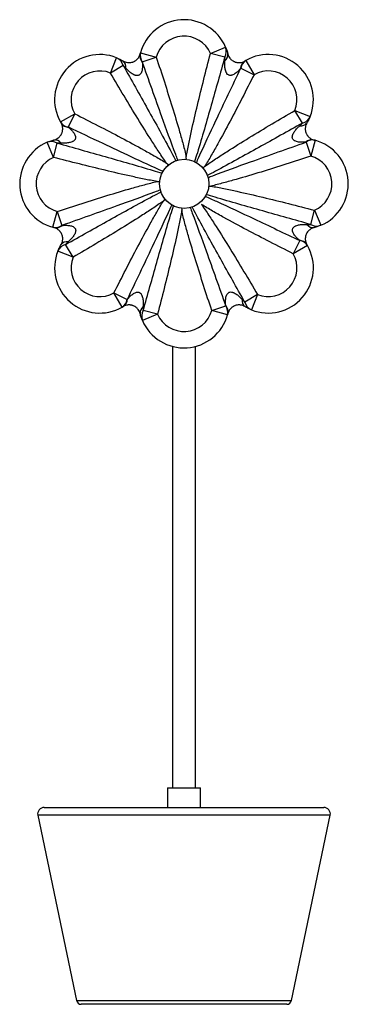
# Paper-space layout '_Derecha' of a CAD drawing. Header units: millimetres. Extents: x -707 to -507, y -330 to 270.
import ezdxf

# ---------------------------------------------------------------- set-up
doc = ezdxf.new("R2010")
doc.units = ezdxf.units.MM

psp = doc.layouts.new('_Derecha')

# ---------------------------------------------------------------- linework, layer by layer
at = {"color": 7, "linetype": 'Continuous', "lineweight": 25}
for p, q in [((-590.91, 248.97), (-581.71, 252.9)), ((-651.75, 237.1), (-648.03, 246.38)), ((-633.52, 249.38), (-623.87, 246.73)), ((-632.38, 243.93), (-623.87, 246.73)), ((-582.18, 246.71), (-590.91, 248.97)), ((-643.98, 241.67), (-651.75, 237.1)), ((-572.39, 240.1), (-564.39, 236.07)), ((-569.33, 244.76), (-564.39, 236.07)), ((-682.17, 207.26), (-673.48, 212.21)), ((-673.48, 212.21), (-677.51, 204.21)), ((-534.93, 206.57), (-539.49, 214.35)), ((-539.49, 214.35), (-530.21, 210.62)), ((-686.38, 185.69), (-690.31, 194.88)), ((-686.38, 185.69), (-684.11, 194.41)), ((-532.67, 194.98), (-529.86, 186.47)), ((-527.21, 196.11), (-529.86, 186.47)), ((-616.8, 180.83), (-616.75, 180.98)), ((-621.85, 170.55), (-621.94, 170.75)), ((-618.26, 159.8), (-618.39, 159.85)), ((-686.79, 143.08), (-684.14, 152.72)), ((-684.14, 152.72), (-681.33, 144.21)), ((-529.89, 144.78), (-527.62, 153.5)), ((-527.62, 153.5), (-523.69, 144.31)), ((-674.51, 124.84), (-679.07, 132.62)), ((-536.49, 134.98), (-540.52, 126.98)), ((-674.51, 124.84), (-683.79, 128.57)), ((-531.83, 131.92), (-540.52, 126.98)), ((-649.61, 103.12), (-641.61, 99.09)), ((-644.67, 94.42), (-649.61, 103.12)), ((-562.25, 102.09), (-570.02, 97.52)), ((-562.25, 102.09), (-565.97, 92.8)), ((-623.09, 90.21), (-632.29, 86.28)), ((-623.09, 90.21), (-631.82, 92.48)), ((-590.13, 92.46), (-581.62, 95.26)), ((-580.48, 89.81), (-590.13, 92.46)), ((-617, -198.41), (-617, -210.41)), ((-617, -198.41), (-597, -198.41)), ((-597, -210.41), (-597, -198.41)), ((-696, -215.22), (-672.5, -328.02)), ((-692.08, -210.41), (-521.92, -210.41)), ((-541.5, -328.02), (-518, -215.22)), ((-544.44, -330.41), (-669.56, -330.41))]:
    psp.add_line(p, q, dxfattribs=at)
at = {"color": 8, "linetype": 'Continuous', "lineweight": 25}
for p, q in [((-518, -215.22), (-696, -215.22)), ((-672.5, -328.02), (-541.5, -328.02))]:
    psp.add_line(p, q, dxfattribs=at)
at = {"color": 7, "linetype": 'Continuous', "lineweight": 25}
psp.add_circle((-606.88, 169.58), 15, dxfattribs=at)
for centre, radius, start, end in [((-607, 242.09), 27.5, 23.14703, 164.6299), ((-607, 242.09), 17.5, 23.14703, 164.6299), ((-588.35, 250.29), 7.13, 329.82761, 21.51666), ((-658.27, 220.86), 27.5, 68.14703, 209.6299), ((-650.87, 239.84), 7.13, 14.82761, 66.51666), ((-627.76, 247.52), 6.05, 168.4084, 220.54097), ((-627.17, 247.85), 6.53, 166.46386, 217.00016), ((-584.88, 248.18), 4.6, 305.66498, 6.85297), ((-555.73, 220.86), 27.5, 338.14703, 119.6299), ((-646.93, 240.81), 4.6, 350.66498, 51.85297), ((-566.58, 239.37), 6.05, 123.4084, 175.54097), ((-565.92, 239.19), 6.53, 121.46386, 172.00016), ((-658.27, 220.86), 17.5, 68.14703, 209.6299), ((-555.73, 220.86), 17.5, 338.14703, 119.6299), ((-536.75, 213.46), 7.13, 284.82761, 336.51666), ((-676.6, 210.67), 6.53, 211.46386, 262.00016), ((-676.78, 210.01), 6.05, 213.4084, 265.54097), ((-535.79, 209.52), 4.6, 260.66498, 321.85297), ((-679.5, 169.59), 27.5, 113.14703, 254.6299), ((-687.7, 188.25), 7.13, 59.82761, 111.51666), ((-685.59, 191.72), 4.6, 35.66498, 96.85297), ((-529.08, 190.35), 6.05, 78.4084, 130.54097), ((-528.74, 189.76), 6.53, 76.46386, 127.00016), ((-534.5, 169.59), 27.5, 293.14703, 74.6299), ((-534.5, 169.59), 17.5, 293.14703, 74.6299), ((-679.5, 169.59), 17.5, 113.14703, 254.6299), ((-685.26, 149.43), 6.53, 256.46386, 307.00016), ((-684.92, 148.84), 6.05, 258.4084, 310.54097), ((-528.41, 147.47), 4.6, 215.66498, 276.85297), ((-526.3, 150.94), 7.13, 239.82761, 291.51666), ((-677.25, 125.72), 7.13, 104.82761, 156.51666), ((-678.21, 129.67), 4.6, 80.66498, 141.85297), ((-537.22, 129.17), 6.05, 33.4084, 85.54097), ((-537.4, 128.52), 6.53, 31.46386, 82.00016), ((-658.27, 118.33), 27.5, 158.14703, 299.6299), ((-555.73, 118.33), 27.5, 248.14703, 29.6299), ((-555.73, 118.33), 17.5, 248.14703, 29.6299), ((-658.27, 118.33), 17.5, 158.14703, 299.6299), ((-648.08, 99.99), 6.53, 301.46386, 352.00016), ((-647.42, 99.82), 6.05, 303.4084, 355.54097), ((-567.07, 98.38), 4.6, 170.66498, 231.85297), ((-563.13, 99.34), 7.13, 194.82761, 246.51666), ((-629.12, 91), 4.6, 125.66498, 186.85297), ((-625.65, 88.9), 7.13, 149.82761, 201.51666), ((-607, 97.09), 17.5, 203.14703, 344.6299), ((-586.24, 91.67), 6.05, 348.4084, 40.54097), ((-586.83, 91.33), 6.53, 346.46386, 37.00016), ((-607, 97.09), 27.5, 203.14703, 344.6299), ((-692.08, -214.41), 4, 90, 191.76829), ((-521.92, -214.41), 4, 348.23171, 90), ((-669.56, -327.41), 3, 191.76829, 270), ((-544.44, -327.41), 3, 270, 348.23171)]:
    psp.add_arc(centre, radius, start, end, dxfattribs=at)
for points, knots in [([(-581.71, 252.9), (-581.45, 252.29), (-581.2, 251.63), (-580.72, 250.24), (-580.5, 249.5), (-580.31, 248.73)], [0, 0, 0, 0, 0.5, 0.5, 1, 1, 1, 1]), ([(-648.03, 246.38), (-647.41, 246.14), (-646.77, 245.85), (-645.44, 245.2), (-644.77, 244.83), (-644.09, 244.42)], [0, 0, 0, 0, 0.5, 0.5, 1, 1, 1, 1]), ([(-644.09, 244.42), (-643.7, 244.19), (-643.29, 243.99), (-642.38, 243.67), (-641.89, 243.54), (-641.04, 243.44), (-640.74, 243.42), (-640.1, 243.42), (-639.76, 243.45), (-639.02, 243.57), (-638.63, 243.66), (-638.05, 243.86), (-637.85, 243.93), (-637.47, 244.1), (-637.29, 244.19), (-636.95, 244.37), (-636.79, 244.47), (-636.48, 244.67), (-636.34, 244.78), (-636.07, 244.98), (-635.95, 245.09), (-635.71, 245.29), (-635.61, 245.4), (-635.3, 245.7), (-635.13, 245.9), (-634.82, 246.29), (-634.68, 246.49), (-634.32, 247.06), (-634.15, 247.42), (-633.87, 248.1), (-633.76, 248.43), (-633.69, 248.73)], [0, 0, 0, 0, 0.125, 0.125, 0.25, 0.25, 0.3125, 0.3125, 0.375, 0.375, 0.4375, 0.4375, 0.46875, 0.46875, 0.5, 0.5, 0.53125, 0.53125, 0.5625, 0.5625, 0.59375, 0.59375, 0.625, 0.625, 0.6875, 0.6875, 0.75, 0.75, 0.875, 0.875, 1, 1, 1, 1]), ([(-623.87, 246.73), (-622.22, 241.71), (-620.57, 236.68), (-617.34, 226.61), (-615.74, 221.56), (-612.63, 211.45), (-611.1, 206.38), (-608.92, 198.75), (-608.22, 196.21), (-606.86, 191.09), (-606.2, 188.53), (-605.6, 185.95)], [0, 0, 0, 0, 0.25, 0.25, 0.5, 0.5, 0.75, 0.75, 0.875, 0.875, 1, 1, 1, 1]), ([(-605.6, 185.95), (-605.14, 188.61), (-604.63, 191.26), (-603.57, 196.55), (-603.01, 199.19), (-601.28, 207.09), (-600.05, 212.34), (-597.54, 222.83), (-596.24, 228.07), (-593.61, 238.53), (-592.27, 243.75), (-590.91, 248.97)], [0, 0, 0, 0, 0.125, 0.125, 0.25, 0.25, 0.5, 0.5, 0.75, 0.75, 1, 1, 1, 1]), ([(-582.2, 244.45), (-582.17, 244.85), (-582.16, 245.24), (-582.16, 245.99), (-582.16, 246.36), (-582.18, 246.71)], [0, 0, 0, 0, 0.5, 0.5, 1, 1, 1, 1]), ([(-580.31, 248.73), (-580.2, 248.29), (-580.05, 247.86), (-579.64, 246.99), (-579.38, 246.55), (-578.85, 245.88), (-578.65, 245.65), (-578.2, 245.2), (-577.94, 244.98), (-577.33, 244.54), (-577, 244.33), (-576.44, 244.06), (-576.25, 243.97), (-575.87, 243.82), (-575.68, 243.76), (-575.3, 243.65), (-575.12, 243.6), (-574.76, 243.53), (-574.58, 243.5), (-574.25, 243.46), (-574.09, 243.44), (-573.78, 243.42), (-573.63, 243.42), (-573.2, 243.42), (-572.93, 243.44), (-572.44, 243.5), (-572.2, 243.54), (-571.55, 243.69), (-571.17, 243.82), (-570.48, 244.1), (-570.18, 244.26), (-569.91, 244.42)], [0, 0, 0, 0, 0.125, 0.125, 0.25, 0.25, 0.3125, 0.3125, 0.375, 0.375, 0.4375, 0.4375, 0.46875, 0.46875, 0.5, 0.5, 0.53125, 0.53125, 0.5625, 0.5625, 0.59375, 0.59375, 0.625, 0.625, 0.6875, 0.6875, 0.75, 0.75, 0.875, 0.875, 1, 1, 1, 1]), ([(-642.39, 240.06), (-642.66, 240.36), (-642.92, 240.64), (-643.45, 241.18), (-643.72, 241.44), (-643.98, 241.67)], [0, 0, 0, 0, 0.5, 0.5, 1, 1, 1, 1]), ([(-632.36, 243.58), (-632.3, 242.87), (-632.27, 242.15), (-632.29, 240.7), (-632.33, 239.97), (-632.52, 238.86), (-632.6, 238.5), (-632.81, 237.79), (-632.94, 237.44), (-633.2, 236.93), (-633.3, 236.77), (-633.53, 236.46), (-633.66, 236.31), (-633.94, 236.05), (-634.09, 235.93), (-634.43, 235.74), (-634.61, 235.66), (-635.18, 235.5), (-635.58, 235.49), (-636.16, 235.57), (-636.35, 235.61), (-636.72, 235.72), (-636.9, 235.78), (-637.44, 235.99), (-637.78, 236.16), (-638.44, 236.55), (-638.76, 236.76), (-639.68, 237.42), (-640.26, 237.91), (-641.36, 238.95), (-641.89, 239.5), (-642.39, 240.06)], [0, 0, 0, 0, 0.125, 0.125, 0.25, 0.25, 0.3125, 0.3125, 0.375, 0.375, 0.40625, 0.40625, 0.4375, 0.4375, 0.46875, 0.46875, 0.5, 0.5, 0.5625, 0.5625, 0.59375, 0.59375, 0.625, 0.625, 0.6875, 0.6875, 0.75, 0.75, 0.875, 0.875, 1, 1, 1, 1]), ([(-572.61, 239.84), (-573.07, 239.3), (-573.56, 238.76), (-574.6, 237.75), (-575.15, 237.27), (-576.06, 236.62), (-576.37, 236.42), (-577.03, 236.06), (-577.37, 235.91), (-577.91, 235.74), (-578.1, 235.69), (-578.48, 235.63), (-578.67, 235.62), (-579.06, 235.63), (-579.25, 235.66), (-579.63, 235.76), (-579.81, 235.83), (-580.32, 236.12), (-580.61, 236.4), (-580.97, 236.86), (-581.07, 237.03), (-581.26, 237.37), (-581.35, 237.54), (-581.57, 238.07), (-581.69, 238.43), (-581.89, 239.17), (-581.97, 239.54), (-582.15, 240.67), (-582.21, 241.42), (-582.26, 242.93), (-582.24, 243.69), (-582.2, 244.45)], [0, 0, 0, 0, 0.125, 0.125, 0.25, 0.25, 0.3125, 0.3125, 0.375, 0.375, 0.40625, 0.40625, 0.4375, 0.4375, 0.46875, 0.46875, 0.5, 0.5, 0.5625, 0.5625, 0.59375, 0.59375, 0.625, 0.625, 0.6875, 0.6875, 0.75, 0.75, 0.875, 0.875, 1, 1, 1, 1]), ([(-617.58, 182.15), (-619.13, 184.35), (-620.65, 186.59), (-623.63, 191.08), (-625.1, 193.34), (-629.46, 200.15), (-632.31, 204.73), (-637.95, 213.93), (-640.74, 218.55), (-646.27, 227.81), (-649.02, 232.45), (-651.75, 237.1)], [0, 0, 0, 0, 0.125, 0.125, 0.25, 0.25, 0.5, 0.5, 0.75, 0.75, 1, 1, 1, 1]), ([(-564.39, 236.07), (-566.77, 231.35), (-569.16, 226.63), (-574, 217.22), (-576.43, 212.52), (-581.38, 203.17), (-583.89, 198.51), (-587.74, 191.57), (-589.04, 189.27), (-591.7, 184.69), (-593.05, 182.42), (-594.44, 180.17)], [0, 0, 0, 0, 0.25, 0.25, 0.5, 0.5, 0.75, 0.75, 0.875, 0.875, 1, 1, 1, 1]), ([(-673.48, 212.21), (-668.75, 209.83), (-664.03, 207.43), (-654.62, 202.6), (-649.93, 200.16), (-640.57, 195.21), (-635.91, 192.71), (-628.98, 188.85), (-626.67, 187.55), (-622.1, 184.9), (-619.82, 183.55), (-617.58, 182.15)], [0, 0, 0, 0, 0.25, 0.25, 0.5, 0.5, 0.75, 0.75, 0.875, 0.875, 1, 1, 1, 1]), ([(-594.44, 180.17), (-592.24, 181.73), (-590.01, 183.24), (-585.51, 186.23), (-583.25, 187.69), (-576.44, 192.06), (-571.86, 194.91), (-562.66, 200.55), (-558.05, 203.33), (-548.79, 208.87), (-544.14, 211.61), (-539.49, 214.35)], [0, 0, 0, 0, 0.125, 0.125, 0.25, 0.25, 0.5, 0.5, 0.75, 0.75, 1, 1, 1, 1]), ([(-530.21, 210.62), (-530.46, 210), (-530.74, 209.36), (-531.4, 208.04), (-531.76, 207.36), (-532.17, 206.68)], [0, 0, 0, 0, 0.5, 0.5, 1, 1, 1, 1]), ([(-686.14, 196.28), (-685.7, 196.39), (-685.27, 196.54), (-684.4, 196.95), (-683.96, 197.21), (-683.29, 197.74), (-683.06, 197.94), (-682.61, 198.4), (-682.39, 198.65), (-681.95, 199.26), (-681.74, 199.6), (-681.46, 200.15), (-681.38, 200.34), (-681.23, 200.73), (-681.17, 200.92), (-681.06, 201.29), (-681.01, 201.48), (-680.94, 201.84), (-680.91, 202.01), (-680.86, 202.34), (-680.85, 202.51), (-680.83, 202.82), (-680.83, 202.97), (-680.83, 203.4), (-680.85, 203.66), (-680.91, 204.16), (-680.95, 204.39), (-681.1, 205.05), (-681.22, 205.43), (-681.51, 206.11), (-681.67, 206.41), (-681.83, 206.68)], [0, 0, 0, 0, 0.125, 0.125, 0.25, 0.25, 0.3125, 0.3125, 0.375, 0.375, 0.4375, 0.4375, 0.46875, 0.46875, 0.5, 0.5, 0.53125, 0.53125, 0.5625, 0.5625, 0.59375, 0.59375, 0.625, 0.625, 0.6875, 0.6875, 0.75, 0.75, 0.875, 0.875, 1, 1, 1, 1]), ([(-533.01, 194.95), (-533.72, 194.89), (-534.44, 194.86), (-535.9, 194.88), (-536.63, 194.93), (-537.73, 195.11), (-538.09, 195.19), (-538.81, 195.4), (-539.16, 195.53), (-539.66, 195.8), (-539.83, 195.9), (-540.14, 196.12), (-540.28, 196.25), (-540.55, 196.53), (-540.66, 196.69), (-540.86, 197.02), (-540.94, 197.21), (-541.09, 197.77), (-541.1, 198.17), (-541.03, 198.75), (-540.98, 198.95), (-540.88, 199.32), (-540.82, 199.5), (-540.6, 200.03), (-540.43, 200.37), (-540.05, 201.04), (-539.84, 201.35), (-539.17, 202.28), (-538.68, 202.85), (-537.64, 203.96), (-537.1, 204.48), (-536.53, 204.99)], [0, 0, 0, 0, 0.125, 0.125, 0.25, 0.25, 0.3125, 0.3125, 0.375, 0.375, 0.40625, 0.40625, 0.4375, 0.4375, 0.46875, 0.46875, 0.5, 0.5, 0.5625, 0.5625, 0.59375, 0.59375, 0.625, 0.625, 0.6875, 0.6875, 0.75, 0.75, 0.875, 0.875, 1, 1, 1, 1]), ([(-536.53, 204.99), (-536.24, 205.25), (-535.95, 205.52), (-535.41, 206.05), (-535.16, 206.31), (-534.93, 206.57)], [0, 0, 0, 0, 0.5, 0.5, 1, 1, 1, 1]), ([(-532.17, 206.68), (-532.4, 206.3), (-532.6, 205.88), (-532.93, 204.97), (-533.05, 204.48), (-533.16, 203.63), (-533.18, 203.33), (-533.17, 202.69), (-533.15, 202.35), (-533.03, 201.61), (-532.94, 201.23), (-532.74, 200.64), (-532.66, 200.45), (-532.5, 200.07), (-532.41, 199.89), (-532.22, 199.55), (-532.12, 199.38), (-531.92, 199.08), (-531.82, 198.93), (-531.61, 198.67), (-531.51, 198.54), (-531.3, 198.31), (-531.2, 198.2), (-530.89, 197.9), (-530.69, 197.72), (-530.3, 197.41), (-530.1, 197.28), (-529.54, 196.92), (-529.18, 196.74), (-528.49, 196.46), (-528.17, 196.36), (-527.86, 196.28)], [0, 0, 0, 0, 0.125, 0.125, 0.25, 0.25, 0.3125, 0.3125, 0.375, 0.375, 0.4375, 0.4375, 0.46875, 0.46875, 0.5, 0.5, 0.53125, 0.53125, 0.5625, 0.5625, 0.59375, 0.59375, 0.625, 0.625, 0.6875, 0.6875, 0.75, 0.75, 0.875, 0.875, 1, 1, 1, 1]), ([(-677.25, 203.98), (-676.7, 203.52), (-676.17, 203.03), (-675.16, 201.99), (-674.67, 201.44), (-674.02, 200.53), (-673.82, 200.22), (-673.47, 199.57), (-673.31, 199.23), (-673.14, 198.68), (-673.1, 198.49), (-673.04, 198.11), (-673.02, 197.92), (-673.04, 197.53), (-673.06, 197.34), (-673.16, 196.97), (-673.24, 196.78), (-673.53, 196.27), (-673.8, 195.98), (-674.27, 195.63), (-674.44, 195.52), (-674.77, 195.33), (-674.94, 195.25), (-675.47, 195.02), (-675.84, 194.9), (-676.58, 194.7), (-676.95, 194.63), (-678.07, 194.45), (-678.83, 194.39), (-680.34, 194.34), (-681.1, 194.35), (-681.85, 194.4)], [0, 0, 0, 0, 0.125, 0.125, 0.25, 0.25, 0.3125, 0.3125, 0.375, 0.375, 0.40625, 0.40625, 0.4375, 0.4375, 0.46875, 0.46875, 0.5, 0.5, 0.5625, 0.5625, 0.59375, 0.59375, 0.625, 0.625, 0.6875, 0.6875, 0.75, 0.75, 0.875, 0.875, 1, 1, 1, 1]), ([(-690.31, 194.88), (-689.7, 195.14), (-689.04, 195.4), (-687.65, 195.87), (-686.91, 196.09), (-686.14, 196.28)], [0, 0, 0, 0, 0.5, 0.5, 1, 1, 1, 1]), ([(-681.85, 194.4), (-682.25, 194.42), (-682.64, 194.43), (-683.4, 194.44), (-683.76, 194.43), (-684.11, 194.41)], [0, 0, 0, 0, 0.5, 0.5, 1, 1, 1, 1]), ([(-529.86, 186.47), (-534.89, 184.81), (-539.92, 183.17), (-549.99, 179.93), (-555.03, 178.34), (-565.14, 175.22), (-570.21, 173.7), (-577.84, 171.52), (-580.39, 170.81), (-585.5, 169.45), (-588.07, 168.8), (-590.64, 168.19)], [0, 0, 0, 0, 0.25, 0.25, 0.5, 0.5, 0.75, 0.75, 0.875, 0.875, 1, 1, 1, 1]), ([(-623.36, 170.99), (-626.02, 171.45), (-628.67, 171.96), (-633.95, 173.03), (-636.59, 173.59), (-644.49, 175.32), (-649.75, 176.54), (-660.24, 179.06), (-665.47, 180.35), (-675.93, 182.99), (-681.16, 184.33), (-686.38, 185.69)], [0, 0, 0, 0, 0.125, 0.125, 0.25, 0.25, 0.5, 0.5, 0.75, 0.75, 1, 1, 1, 1]), ([(-605.56, 184.66), (-605.58, 185.08), (-605.59, 185.5), (-605.6, 185.92), (-605.6, 185.93), (-605.6, 185.94), (-605.6, 185.95)], [0, 0, 0, 0, 0.001258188, 0.001258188, 0.001258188, 0.001290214, 0.001290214, 0.001290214, 0.001290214]), ([(-595.33, 179.23), (-595.04, 179.54), (-594.75, 179.84), (-594.47, 180.15), (-594.46, 180.16), (-594.45, 180.16), (-594.44, 180.17)], [0, 0, 0, 0, 0.001258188, 0.001258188, 0.001258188, 0.001290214, 0.001290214, 0.001290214, 0.001290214]), ([(-684.14, 152.72), (-679.11, 154.38), (-674.09, 156.02), (-664.01, 159.26), (-658.97, 160.85), (-648.86, 163.97), (-643.79, 165.49), (-636.16, 167.67), (-633.61, 168.38), (-628.5, 169.74), (-625.93, 170.39), (-623.36, 170.99)], [0, 0, 0, 0, 0.25, 0.25, 0.5, 0.5, 0.75, 0.75, 0.875, 0.875, 1, 1, 1, 1]), ([(-591.93, 168.16), (-591.51, 168.17), (-591.09, 168.18), (-590.67, 168.19), (-590.66, 168.19), (-590.65, 168.19), (-590.64, 168.19)], [0, 0, 0, 0, 0.001258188, 0.001258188, 0.001258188, 0.001290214, 0.001290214, 0.001290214, 0.001290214]), ([(-590.64, 168.19), (-587.98, 167.73), (-585.33, 167.23), (-580.05, 166.16), (-577.41, 165.6), (-569.51, 163.87), (-564.25, 162.65), (-553.76, 160.13), (-548.53, 158.84), (-538.07, 156.2), (-532.84, 154.86), (-527.62, 153.5)], [0, 0, 0, 0, 0.125, 0.125, 0.25, 0.25, 0.5, 0.5, 0.75, 0.75, 1, 1, 1, 1]), ([(-619.56, 159.02), (-621.76, 157.46), (-623.99, 155.95), (-628.49, 152.96), (-630.75, 151.49), (-637.56, 147.13), (-642.14, 144.28), (-651.34, 138.64), (-655.95, 135.86), (-665.21, 130.32), (-669.86, 127.58), (-674.51, 124.84)], [0, 0, 0, 0, 0.125, 0.125, 0.25, 0.25, 0.5, 0.5, 0.75, 0.75, 1, 1, 1, 1]), ([(-649.61, 103.12), (-647.23, 107.84), (-644.84, 112.56), (-640, 121.97), (-637.57, 126.67), (-632.62, 136.02), (-630.11, 140.68), (-626.26, 147.61), (-624.96, 149.92), (-622.3, 154.49), (-620.95, 156.77), (-619.56, 159.02)], [0, 0, 0, 0, 0.25, 0.25, 0.5, 0.5, 0.75, 0.75, 0.875, 0.875, 1, 1, 1, 1]), ([(-596.42, 157.04), (-594.87, 154.83), (-593.35, 152.6), (-590.37, 148.11), (-588.9, 145.85), (-584.54, 139.03), (-581.69, 134.46), (-576.05, 125.26), (-573.26, 120.64), (-567.73, 111.38), (-564.98, 106.74), (-562.25, 102.09)], [0, 0, 0, 0, 0.125, 0.125, 0.25, 0.25, 0.5, 0.5, 0.75, 0.75, 1, 1, 1, 1]), ([(-540.52, 126.98), (-545.25, 129.36), (-549.96, 131.76), (-559.38, 136.59), (-564.07, 139.03), (-573.43, 143.97), (-578.09, 146.48), (-585.02, 150.34), (-587.32, 151.64), (-591.9, 154.29), (-594.18, 155.64), (-596.42, 157.04)], [0, 0, 0, 0, 0.25, 0.25, 0.5, 0.5, 0.75, 0.75, 0.875, 0.875, 1, 1, 1, 1]), ([(-608.4, 153.24), (-608.86, 150.58), (-609.37, 147.93), (-610.43, 142.64), (-610.99, 140), (-612.72, 132.1), (-613.95, 126.85), (-616.46, 116.36), (-617.76, 111.12), (-620.39, 100.66), (-621.73, 95.44), (-623.09, 90.21)], [0, 0, 0, 0, 0.125, 0.125, 0.25, 0.25, 0.5, 0.5, 0.75, 0.75, 1, 1, 1, 1]), ([(-608.44, 154.53), (-608.42, 154.11), (-608.41, 153.69), (-608.4, 153.27), (-608.4, 153.26), (-608.4, 153.25), (-608.4, 153.24)], [0, 0, 0, 0, 0.001258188, 0.001258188, 0.001258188, 0.001290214, 0.001290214, 0.001290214, 0.001290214]), ([(-590.13, 92.46), (-591.78, 97.48), (-593.43, 102.51), (-596.66, 112.58), (-598.26, 117.63), (-601.37, 127.74), (-602.9, 132.8), (-605.08, 140.43), (-605.78, 142.98), (-607.14, 148.1), (-607.8, 150.66), (-608.4, 153.24)], [0, 0, 0, 0, 0.25, 0.25, 0.5, 0.5, 0.75, 0.75, 0.875, 0.875, 1, 1, 1, 1]), ([(-680.99, 144.24), (-680.28, 144.3), (-679.56, 144.33), (-678.1, 144.31), (-677.37, 144.26), (-676.27, 144.08), (-675.91, 144), (-675.19, 143.79), (-674.84, 143.66), (-674.34, 143.39), (-674.17, 143.29), (-673.86, 143.06), (-673.72, 142.94), (-673.45, 142.65), (-673.34, 142.5), (-673.14, 142.16), (-673.06, 141.98), (-672.91, 141.42), (-672.9, 141.02), (-672.97, 140.43), (-673.02, 140.24), (-673.12, 139.87), (-673.18, 139.69), (-673.4, 139.16), (-673.57, 138.81), (-673.95, 138.15), (-674.16, 137.83), (-674.83, 136.91), (-675.32, 136.34), (-676.36, 135.23), (-676.9, 134.71), (-677.47, 134.2)], [0, 0, 0, 0, 0.125, 0.125, 0.25, 0.25, 0.3125, 0.3125, 0.375, 0.375, 0.40625, 0.40625, 0.4375, 0.4375, 0.46875, 0.46875, 0.5, 0.5, 0.5625, 0.5625, 0.59375, 0.59375, 0.625, 0.625, 0.6875, 0.6875, 0.75, 0.75, 0.875, 0.875, 1, 1, 1, 1]), ([(-536.75, 135.21), (-537.3, 135.67), (-537.83, 136.16), (-538.84, 137.2), (-539.33, 137.75), (-539.98, 138.66), (-540.18, 138.97), (-540.53, 139.62), (-540.69, 139.96), (-540.86, 140.51), (-540.9, 140.7), (-540.96, 141.07), (-540.98, 141.27), (-540.96, 141.66), (-540.94, 141.85), (-540.84, 142.22), (-540.76, 142.41), (-540.47, 142.92), (-540.2, 143.21), (-539.73, 143.56), (-539.56, 143.67), (-539.23, 143.86), (-539.06, 143.94), (-538.53, 144.17), (-538.16, 144.29), (-537.42, 144.48), (-537.05, 144.56), (-535.93, 144.74), (-535.17, 144.8), (-533.66, 144.85), (-532.9, 144.83), (-532.15, 144.79)], [0, 0, 0, 0, 0.125, 0.125, 0.25, 0.25, 0.3125, 0.3125, 0.375, 0.375, 0.40625, 0.40625, 0.4375, 0.4375, 0.46875, 0.46875, 0.5, 0.5, 0.5625, 0.5625, 0.59375, 0.59375, 0.625, 0.625, 0.6875, 0.6875, 0.75, 0.75, 0.875, 0.875, 1, 1, 1, 1]), ([(-532.15, 144.79), (-531.75, 144.77), (-531.36, 144.76), (-530.6, 144.75), (-530.24, 144.76), (-529.89, 144.78)], [0, 0, 0, 0, 0.5, 0.5, 1, 1, 1, 1]), ([(-523.69, 144.31), (-524.3, 144.05), (-524.96, 143.79), (-526.35, 143.32), (-527.09, 143.1), (-527.86, 142.91)], [0, 0, 0, 0, 0.5, 0.5, 1, 1, 1, 1]), ([(-681.83, 132.51), (-681.6, 132.89), (-681.4, 133.31), (-681.07, 134.21), (-680.95, 134.71), (-680.84, 135.55), (-680.82, 135.86), (-680.83, 136.5), (-680.85, 136.84), (-680.97, 137.58), (-681.06, 137.96), (-681.26, 138.55), (-681.34, 138.74), (-681.5, 139.12), (-681.59, 139.3), (-681.78, 139.64), (-681.88, 139.81), (-682.08, 140.11), (-682.18, 140.26), (-682.39, 140.52), (-682.49, 140.65), (-682.7, 140.88), (-682.8, 140.99), (-683.11, 141.29), (-683.31, 141.46), (-683.7, 141.77), (-683.9, 141.91), (-684.46, 142.27), (-684.82, 142.45), (-685.51, 142.73), (-685.83, 142.83), (-686.14, 142.91)], [0, 0, 0, 0, 0.125, 0.125, 0.25, 0.25, 0.3125, 0.3125, 0.375, 0.375, 0.4375, 0.4375, 0.46875, 0.46875, 0.5, 0.5, 0.53125, 0.53125, 0.5625, 0.5625, 0.59375, 0.59375, 0.625, 0.625, 0.6875, 0.6875, 0.75, 0.75, 0.875, 0.875, 1, 1, 1, 1]), ([(-527.86, 142.91), (-528.3, 142.8), (-528.73, 142.65), (-529.6, 142.23), (-530.04, 141.98), (-530.71, 141.45), (-530.94, 141.25), (-531.39, 140.79), (-531.61, 140.53), (-532.05, 139.93), (-532.26, 139.59), (-532.54, 139.04), (-532.62, 138.85), (-532.77, 138.46), (-532.83, 138.27), (-532.94, 137.9), (-532.99, 137.71), (-533.06, 137.35), (-533.09, 137.18), (-533.14, 136.84), (-533.15, 136.68), (-533.17, 136.37), (-533.17, 136.22), (-533.17, 135.79), (-533.15, 135.53), (-533.09, 135.03), (-533.05, 134.8), (-532.9, 134.14), (-532.78, 133.76), (-532.49, 133.08), (-532.33, 132.78), (-532.17, 132.51)], [0, 0, 0, 0, 0.125, 0.125, 0.25, 0.25, 0.3125, 0.3125, 0.375, 0.375, 0.4375, 0.4375, 0.46875, 0.46875, 0.5, 0.5, 0.53125, 0.53125, 0.5625, 0.5625, 0.59375, 0.59375, 0.625, 0.625, 0.6875, 0.6875, 0.75, 0.75, 0.875, 0.875, 1, 1, 1, 1]), ([(-683.79, 128.57), (-683.54, 129.18), (-683.26, 129.83), (-682.6, 131.15), (-682.24, 131.82), (-681.83, 132.51)], [0, 0, 0, 0, 0.5, 0.5, 1, 1, 1, 1]), ([(-677.47, 134.2), (-677.76, 133.94), (-678.05, 133.67), (-678.59, 133.14), (-678.84, 132.87), (-679.07, 132.62)], [0, 0, 0, 0, 0.5, 0.5, 1, 1, 1, 1]), ([(-641.39, 99.35), (-640.93, 99.89), (-640.44, 100.42), (-639.4, 101.44), (-638.85, 101.92), (-637.94, 102.57), (-637.63, 102.77), (-636.97, 103.13), (-636.63, 103.28), (-636.09, 103.45), (-635.9, 103.5), (-635.52, 103.56), (-635.33, 103.57), (-634.94, 103.56), (-634.75, 103.53), (-634.37, 103.43), (-634.19, 103.35), (-633.68, 103.07), (-633.39, 102.79), (-633.03, 102.32), (-632.93, 102.16), (-632.74, 101.82), (-632.65, 101.65), (-632.43, 101.12), (-632.31, 100.76), (-632.11, 100.02), (-632.03, 99.64), (-631.85, 98.52), (-631.79, 97.77), (-631.74, 96.25), (-631.76, 95.5), (-631.8, 94.74)], [0, 0, 0, 0, 0.125, 0.125, 0.25, 0.25, 0.3125, 0.3125, 0.375, 0.375, 0.40625, 0.40625, 0.4375, 0.4375, 0.46875, 0.46875, 0.5, 0.5, 0.5625, 0.5625, 0.59375, 0.59375, 0.625, 0.625, 0.6875, 0.6875, 0.75, 0.75, 0.875, 0.875, 1, 1, 1, 1]), ([(-581.64, 95.61), (-581.7, 96.32), (-581.73, 97.04), (-581.71, 98.49), (-581.67, 99.22), (-581.48, 100.32), (-581.4, 100.69), (-581.19, 101.4), (-581.06, 101.75), (-580.8, 102.26), (-580.7, 102.42), (-580.47, 102.73), (-580.34, 102.88), (-580.06, 103.14), (-579.91, 103.26), (-579.57, 103.45), (-579.39, 103.53), (-578.82, 103.69), (-578.42, 103.7), (-577.84, 103.62), (-577.65, 103.58), (-577.28, 103.47), (-577.1, 103.41), (-576.56, 103.2), (-576.22, 103.03), (-575.56, 102.64), (-575.24, 102.43), (-574.32, 101.77), (-573.74, 101.28), (-572.64, 100.24), (-572.11, 99.69), (-571.61, 99.13)], [0, 0, 0, 0, 0.125, 0.125, 0.25, 0.25, 0.3125, 0.3125, 0.375, 0.375, 0.40625, 0.40625, 0.4375, 0.4375, 0.46875, 0.46875, 0.5, 0.5, 0.5625, 0.5625, 0.59375, 0.59375, 0.625, 0.625, 0.6875, 0.6875, 0.75, 0.75, 0.875, 0.875, 1, 1, 1, 1]), ([(-571.61, 99.13), (-571.34, 98.83), (-571.08, 98.54), (-570.55, 98.01), (-570.28, 97.75), (-570.02, 97.52)], [0, 0, 0, 0, 0.5, 0.5, 1, 1, 1, 1]), ([(-633.69, 90.46), (-633.8, 90.89), (-633.95, 91.33), (-634.36, 92.2), (-634.62, 92.64), (-635.15, 93.31), (-635.35, 93.54), (-635.8, 93.98), (-636.06, 94.21), (-636.67, 94.65), (-637, 94.86), (-637.56, 95.13), (-637.75, 95.21), (-638.13, 95.36), (-638.32, 95.43), (-638.7, 95.54), (-638.88, 95.58), (-639.24, 95.66), (-639.42, 95.69), (-639.75, 95.73), (-639.91, 95.75), (-640.22, 95.76), (-640.37, 95.77), (-640.8, 95.76), (-641.07, 95.75), (-641.56, 95.69), (-641.8, 95.65), (-642.45, 95.5), (-642.83, 95.37), (-643.52, 95.08), (-643.82, 94.93), (-644.09, 94.76)], [0, 0, 0, 0, 0.125, 0.125, 0.25, 0.25, 0.3125, 0.3125, 0.375, 0.375, 0.4375, 0.4375, 0.46875, 0.46875, 0.5, 0.5, 0.53125, 0.53125, 0.5625, 0.5625, 0.59375, 0.59375, 0.625, 0.625, 0.6875, 0.6875, 0.75, 0.75, 0.875, 0.875, 1, 1, 1, 1]), ([(-632.29, 86.28), (-632.55, 86.9), (-632.8, 87.55), (-633.28, 88.95), (-633.5, 89.68), (-633.69, 90.46)], [0, 0, 0, 0, 0.5, 0.5, 1, 1, 1, 1]), ([(-631.8, 94.74), (-631.83, 94.34), (-631.84, 93.95), (-631.84, 93.2), (-631.84, 92.83), (-631.82, 92.48)], [0, 0, 0, 0, 0.5, 0.5, 1, 1, 1, 1]), ([(-569.91, 94.76), (-570.3, 95), (-570.71, 95.2), (-571.62, 95.52), (-572.11, 95.65), (-572.96, 95.75), (-573.26, 95.77), (-573.9, 95.76), (-574.24, 95.74), (-574.98, 95.62), (-575.37, 95.53), (-575.95, 95.33), (-576.15, 95.26), (-576.53, 95.09), (-576.71, 95), (-577.05, 94.82), (-577.21, 94.72), (-577.52, 94.52), (-577.66, 94.41), (-577.93, 94.21), (-578.05, 94.1), (-578.29, 93.89), (-578.39, 93.79), (-578.7, 93.49), (-578.87, 93.29), (-579.18, 92.89), (-579.32, 92.7), (-579.68, 92.13), (-579.85, 91.77), (-580.13, 91.09), (-580.24, 90.76), (-580.31, 90.46)], [0, 0, 0, 0, 0.125, 0.125, 0.25, 0.25, 0.3125, 0.3125, 0.375, 0.375, 0.4375, 0.4375, 0.46875, 0.46875, 0.5, 0.5, 0.53125, 0.53125, 0.5625, 0.5625, 0.59375, 0.59375, 0.625, 0.625, 0.6875, 0.6875, 0.75, 0.75, 0.875, 0.875, 1, 1, 1, 1]), ([(-565.97, 92.8), (-566.59, 93.05), (-567.23, 93.34), (-568.56, 93.99), (-569.23, 94.35), (-569.91, 94.76)], [0, 0, 0, 0, 0.5, 0.5, 1, 1, 1, 1]), ([(-614, 70.56), (-614, 68.98), (-614, 63.96), (-614, 53.49), (-614, 39.39), (-614, 23.74), (-614, 7.75), (-614, -8.62), (-614, -25.4), (-614, -41.87), (-614, -58.26), (-614, -71.25), (-614, -80.72), (-614, -86.53), (-614, -92.33), (-614, -98.15), (-614, -104.21), (-614, -110.85), (-614, -117.77), (-614, -124.97), (-614, -132.38), (-614, -140.58), (-614, -149.67), (-614, -158.9), (-614, -168.24), (-614, -177.6), (-614, -187.74), (-614, -194.76), (-614, -198.41)], [0, 0, 0, 0, 0.01667, 0.052971, 0.112497, 0.170263, 0.226912, 0.294004, 0.36059, 0.426706, 0.49286, 0.55809, 0.580733, 0.603074, 0.62514, 0.646955, 0.668719, 0.692864, 0.720318, 0.744318, 0.770666, 0.799561, 0.831251, 0.866044, 0.895799, 0.927912, 0.962629, 1, 1, 1, 1]), ([(-600, -198.41), (-600, -198.21), (-600, -194.17), (-600, -186.59), (-600, -175.97), (-600, -166.22), (-600, -157.27), (-600, -148.62), (-600, -140.27), (-600, -132.26), (-600, -125.01), (-600, -118.05), (-600, -111.41), (-600, -105.12), (-600, -99.38), (-600, -93.91), (-600, -88.47), (-600, -83.02), (-600, -74.27), (-600, -62.26), (-600, -47.7), (-600, -33.64), (-600, -20), (-600, -6.04), (-600, 8.49), (-600, 23.72), (-600, 39.86), (-600, 53.96), (-600, 64.35), (-600, 69.02), (-600, 70.67)], [0, 0, 0, 0, 0.002002, 0.041467, 0.077746, 0.111165, 0.142007, 0.170515, 0.201399, 0.229613, 0.255389, 0.278915, 0.304822, 0.327804, 0.348374, 0.368771, 0.389382, 0.410228, 0.43133, 0.490867, 0.551844, 0.606136, 0.660617, 0.715621, 0.771478, 0.829131, 0.888557, 0.950683, 0.982554, 1, 1, 1, 1])]:
    psp.add_open_spline(points, degree=3, knots=knots, dxfattribs=at)
for points in [[(-633.69, 248.73), (-633.63, 248.95), (-633.57, 249.17), (-633.52, 249.38)], [(-632.38, 243.93), (-632.38, 243.81), (-632.37, 243.7), (-632.36, 243.58)], [(-572.39, 240.1), (-572.46, 240.02), (-572.54, 239.93), (-572.61, 239.84)], [(-569.91, 244.42), (-569.72, 244.54), (-569.52, 244.65), (-569.33, 244.76)], [(-681.83, 206.68), (-681.95, 206.88), (-682.06, 207.07), (-682.17, 207.26)], [(-677.51, 204.21), (-677.42, 204.13), (-677.34, 204.06), (-677.25, 203.98)], [(-532.67, 194.98), (-532.78, 194.97), (-532.9, 194.96), (-533.01, 194.95)], [(-527.86, 196.28), (-527.64, 196.23), (-527.42, 196.17), (-527.21, 196.11)], [(-617.58, 182.15), (-617.26, 181.86), (-616.95, 181.56), (-616.64, 181.26)], [(-616.64, 181.26), (-616.67, 181.17), (-616.71, 181.08), (-616.75, 180.98)], [(-605.84, 184.54), (-605.75, 184.58), (-605.66, 184.62), (-605.56, 184.66)], [(-623.36, 170.99), (-622.93, 171.01), (-622.5, 171.02), (-622.07, 171.03)], [(-622.07, 171.03), (-622.03, 170.94), (-621.98, 170.85), (-621.94, 170.75)], [(-619.56, 159.02), (-619.26, 159.33), (-618.97, 159.64), (-618.67, 159.96)], [(-618.67, 159.96), (-618.58, 159.92), (-618.48, 159.88), (-618.39, 159.85)], [(-608.16, 154.65), (-608.25, 154.61), (-608.34, 154.57), (-608.44, 154.53)], [(-681.33, 144.21), (-681.22, 144.22), (-681.1, 144.23), (-680.99, 144.24)], [(-686.14, 142.91), (-686.36, 142.96), (-686.58, 143.02), (-686.79, 143.08)], [(-536.49, 134.98), (-536.58, 135.06), (-536.66, 135.13), (-536.75, 135.21)], [(-532.17, 132.51), (-532.05, 132.31), (-531.94, 132.12), (-531.83, 131.92)], [(-641.61, 99.09), (-641.54, 99.17), (-641.46, 99.26), (-641.39, 99.35)], [(-644.09, 94.76), (-644.28, 94.65), (-644.48, 94.53), (-644.67, 94.42)], [(-581.62, 95.26), (-581.62, 95.38), (-581.63, 95.49), (-581.64, 95.61)], [(-580.31, 90.46), (-580.37, 90.23), (-580.43, 90.02), (-580.48, 89.81)]]:
    psp.add_open_spline(points, degree=3, dxfattribs=at)
at = {"color": 8, "linetype": 'Continuous', "lineweight": 25}
for points, knots in [([(-582.18, 246.71), (-584.93, 236.96), (-590.41, 217.51), (-596.48, 196.26), (-599.99, 184.83), (-600.55, 183.01)], [0, 0, 0, 0, 0.457751, 0.9138, 1, 1, 1, 1]), ([(-643.98, 241.67), (-639.03, 232.84), (-629.15, 215.21), (-618.4, 195.87), (-612.79, 185.27), (-611.89, 183.57)], [0, 0, 0, 0, 0.457216, 0.912733, 1, 1, 1, 1]), ([(-610.76, 184.06), (-611.2, 185.2), (-614.55, 193.97), (-621.76, 213.91), (-628.44, 232.78), (-632.38, 243.93)], [0, 0, 0, 0, 0.057808, 0.443057, 1, 1, 1, 1]), ([(-599.46, 182.41), (-598.95, 183.55), (-595.11, 192.14), (-586.1, 211.37), (-577.48, 229.43), (-572.39, 240.1)], [0, 0, 0, 0, 0.058925, 0.443717, 1, 1, 1, 1]), ([(-619.67, 177.08), (-626.17, 180.03), (-638.41, 185.6), (-657.65, 194.73), (-670.43, 200.83), (-677.51, 204.21)], [0, 0, 0, 0, 0.335607, 0.632312, 1, 1, 1, 1]), ([(-534.93, 206.57), (-543.76, 201.62), (-561.39, 191.74), (-580.66, 181.03), (-591.19, 175.46), (-592.82, 174.59)], [0, 0, 0, 0, 0.458761, 0.915816, 1, 1, 1, 1]), ([(-684.11, 194.41), (-674.37, 191.67), (-654.91, 186.19), (-633.63, 180.11), (-622.16, 176.58), (-620.31, 176.01)], [0, 0, 0, 0, 0.457013, 0.912326, 1, 1, 1, 1]), ([(-592.47, 173.38), (-591.48, 173.76), (-582.89, 177.04), (-562.97, 184.25), (-543.97, 190.98), (-532.67, 194.98)], [0, 0, 0, 0, 0.050231, 0.434692, 1, 1, 1, 1]), ([(-621.36, 165.87), (-622.54, 165.42), (-631.34, 162.06), (-651.32, 154.83), (-670.18, 148.16), (-681.33, 144.21)], [0, 0, 0, 0, 0.059511, 0.444064, 1, 1, 1, 1]), ([(-679.07, 132.62), (-670.24, 137.57), (-652.61, 147.45), (-633.25, 158.21), (-622.64, 163.83), (-620.91, 164.74)], [0, 0, 0, 0, 0.4566982, 0.9116984, 1, 1, 1, 1]), ([(-594.07, 162), (-591.79, 160.98), (-581.85, 156.51), (-562.67, 147.47), (-545.78, 139.41), (-536.49, 134.98)], [0, 0, 0, 0, 0.118139, 0.514874, 1, 1, 1, 1]), ([(-529.89, 144.78), (-539.63, 147.52), (-559.09, 153), (-580.28, 159.05), (-591.65, 162.55), (-593.41, 163.09)], [0, 0, 0, 0, 0.458985, 0.916264, 1, 1, 1, 1]), ([(-614.51, 156.84), (-615.03, 155.68), (-618.88, 147.07), (-627.9, 127.82), (-636.52, 109.76), (-641.61, 99.09)], [0, 0, 0, 0, 0.060059, 0.444387, 1, 1, 1, 1]), ([(-631.82, 92.48), (-629.07, 102.23), (-623.59, 121.68), (-617.53, 142.92), (-614.01, 154.34), (-613.46, 156.15)], [0, 0, 0, 0, 0.457953, 0.914203, 1, 1, 1, 1]), ([(-603.25, 155.15), (-602.81, 154), (-599.46, 145.23), (-592.24, 125.27), (-585.56, 106.41), (-581.62, 95.26)], [0, 0, 0, 0, 0.058106, 0.443233, 1, 1, 1, 1]), ([(-570.02, 97.52), (-574.97, 106.35), (-584.85, 123.98), (-595.59, 143.3), (-601.19, 153.87), (-602.08, 155.55)], [0, 0, 0, 0, 0.457717, 0.913732, 1, 1, 1, 1])]:
    psp.add_open_spline(points, degree=3, knots=knots, dxfattribs=at)

doc.saveas('drawing.dxf')
